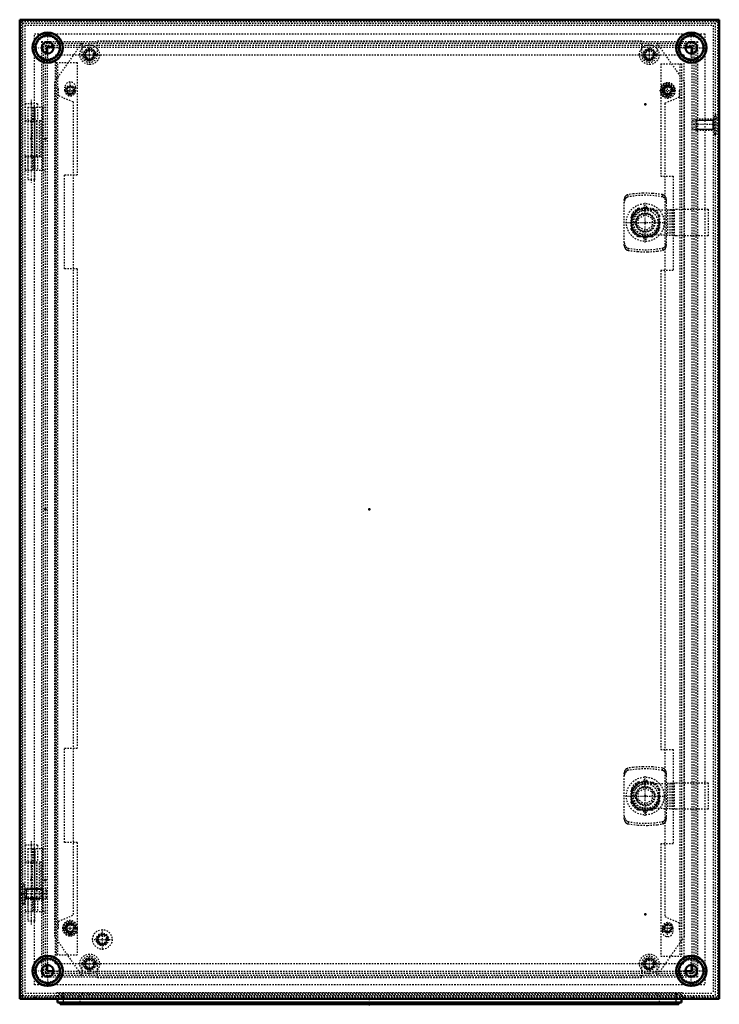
# Model space of a CAD drawing. Header units: millimetres. Extents: x 0 to 1687, y -28 to 1360.
# Tile 6 of 6: x 1187 to 1687, y 276 to 980. Entities that reach past the tile are written whole.
import ezdxf

# ---------------------------------------------------------------- set-up
doc = ezdxf.new("R2010")
doc.units = ezdxf.units.MM
doc.linetypes.add('Center', pattern=[1.5, 0.45, -0.5, 0.05, -0.5])
doc.linetypes.add('Dashed', pattern=[2, 1, -1])
for name, color, linetype, lineweight in [('2d ConnectionPoints', 7, 'Continuous', 50), ('AM_0', 7, 'Continuous', 50), ('AM_4', 3, 'Continuous', 25), ('AM_5', 3, 'Continuous', 25), ('AM_7', 7, 'Center', 25), ('AM_9', 6, 'Dashed', 25)]:
    doc.layers.add(name, color=color, linetype=linetype, lineweight=lineweight)

# ---------------------------------------------------------------- blocks, each defined once
blk = doc.blocks.new('36_AG03_GPG_0__0_in_MAS0705021R5_0__1300')
at = {"layer": 'AM_0'}
for p, q in [((1214.43, 279.53), (1214.43, 277.03)), ((1214.43, 277.03), (1660.43, 277.03)), ((1660.43, 279.53), (1660.43, 277.03))]:
    blk.add_line(p, q, dxfattribs=at)
at = {"layer": 'AM_4'}
for p, q in [((1218.43, 279.53), (1218.43, 277.03)), ((1656.43, 279.53), (1656.43, 277.03))]:
    blk.add_line(p, q, dxfattribs=at)
at = {"layer": 'AM_9'}
for p, q in [((1214.43, 282.03), (1214.43, 279.53)), ((1214.43, 282.03), (1660.43, 282.03)), ((1218.43, 282.03), (1218.43, 279.53)), ((1230.43, 282.03), (1230.43, 277.03)), ((1644.43, 282.03), (1644.43, 277.03)), ((1656.43, 282.03), (1656.43, 279.53)), ((1660.43, 282.03), (1660.43, 279.53))]:
    blk.add_line(p, q, dxfattribs=at)
blk = doc.blocks.new('37_AF03R5_GP_0__0_in_MAS0705021R5_0__1300')
at = {"layer": 'AM_0'}
for p, q in [((1216.43, 277.03), (1216.43, 275.63)), ((1216.43, 275.63), (1658.43, 275.63)), ((1658.43, 277.03), (1658.43, 275.63))]:
    blk.add_line(p, q, dxfattribs=at)
at = {"layer": 'AM_4'}
for p, q in [((1221.43, 277.03), (1221.43, 275.63)), ((1653.43, 277.03), (1653.43, 275.63))]:
    blk.add_line(p, q, dxfattribs=at)
blk = doc.blocks.new('38_AMP07050_MPL_0__0_in_MAS0705021R5_0__1300')
at = {"layer": 'AM_9'}
for p, q in [((1242.93, 964.53), (1631.93, 964.53)), ((1242.93, 954.53), (1242.93, 964.53)), ((1631.93, 964.53), (1631.93, 954.53)), ((1212.43, 934.93), (1231.93, 962.78)), ((1231.93, 962.78), (1231.93, 954.53)), ((1642.93, 962.78), (1662.43, 934.93)), ((1642.93, 954.53), (1642.93, 962.78)), ((1212.43, 324.13), (1212.43, 934.93)), ((1662.43, 934.93), (1662.43, 324.13)), ((1231.93, 296.28), (1212.43, 324.13)), ((1662.43, 324.13), (1642.93, 296.28)), ((1231.93, 304.53), (1231.93, 296.28)), ((1242.93, 294.53), (1242.93, 304.53)), ((1631.93, 304.53), (1631.93, 294.53)), ((1642.93, 296.28), (1642.93, 304.53)), ((1631.93, 294.53), (1242.93, 294.53))]:
    blk.add_line(p, q, dxfattribs=at)
for centre, start, end in [((1237.43, 954.53), 180, 0), ((1637.43, 954.53), 180, 0), ((1237.43, 304.53), 0, 180), ((1637.43, 304.53), 0, 180)]:
    blk.add_arc(centre, 5.5, start, end, dxfattribs=at)
blk = doc.blocks.new('39_MMSH06SS_0__right_1_0_in_MAS0705021R5_0__1300')
at = {"layer": 'AM_7'}
blk.add_line((1195.73, 922.15), (1195.73, 862.31), dxfattribs=at)
at = {"layer": 'AM_9'}
for p, q in [((1200.23, 919.43), (1191.23, 919.43)), ((1191.23, 919.43), (1191.23, 907.43)), ((1193.23, 917.03), (1193.23, 907.43)), ((1193.23, 917.03), (1205.73, 917.03)), ((1193.28, 917.03), (1193.28, 865.03)), ((1196.23, 917.03), (1196.23, 872.03)), ((1196.99, 917.03), (1196.99, 907.43)), ((1198, 917.03), (1198, 907.43)), ((1198.18, 865.03), (1198.18, 917.03)), ((1198.23, 917.03), (1198.23, 907.43)), ((1200.23, 919.43), (1200.23, 907.43)), ((1203.73, 917.03), (1203.73, 872.03)), ((1191.23, 907.43), (1202.64, 907.43)), ((1201.63, 881.63), (1201.63, 907.43)), ((1202.64, 907.43), (1202.64, 881.63)), ((1191.23, 881.63), (1191.23, 872.03)), ((1191.23, 881.63), (1202.64, 881.63)), ((1193.23, 881.63), (1193.23, 872.03)), ((1196.99, 881.63), (1196.99, 872.03)), ((1198, 881.63), (1198, 872.03)), ((1198.23, 881.63), (1198.23, 872.03)), ((1200.23, 881.63), (1200.23, 872.03)), ((1191.23, 872.03), (1205.73, 872.03)), ((1198.18, 865.03), (1193.28, 865.03))]:
    blk.add_line(p, q, dxfattribs=at)
blk = doc.blocks.new('40_ALL503_0_0__1_0_in_MAS0705021R5_0__1300')
at = {"layer": 'AM_5'}
blk.add_arc((1634.53, 424.53), 10.08, 75, 15, dxfattribs=at)
at = {"layer": 'AM_7'}
for p, q in [((1634.53, 410.36), (1634.53, 438.71)), ((1620.36, 424.53), (1648.71, 424.53))]:
    blk.add_line(p, q, dxfattribs=at)
at = {"layer": 'AM_9'}
for p, q in [((1622.29, 442.85), (1622.29, 444.48)), ((1646.78, 442.85), (1646.78, 444.48)), ((1619.53, 408.17), (1619.53, 440.9)), ((1649.53, 440.9), (1649.53, 408.17)), ((1629.53, 427.42), (1634.53, 430.31)), ((1629.74, 434.43), (1639.33, 434.43)), ((1629.74, 434.43), (1629.85, 433.93)), ((1629.85, 433.93), (1639.21, 433.93)), ((1633.28, 434.68), (1635.78, 434.68)), ((1634.17, 433.03), (1656.58, 433.99)), ((1634.53, 430.31), (1639.53, 427.42)), ((1639.21, 433.93), (1639.33, 434.43)), ((1650.33, 433.72), (1650.33, 415.34)), ((1652.18, 433.8), (1652.18, 415.26)), ((1653.4, 433.86), (1653.4, 415.21)), ((1655.25, 433.94), (1655.25, 415.13)), ((1656.58, 433.99), (1679.53, 433.99)), ((1679.53, 433.99), (1679.53, 415.07)), ((1624.63, 429.33), (1624.63, 419.74)), ((1625.13, 429.21), (1624.63, 429.33)), ((1625.13, 419.85), (1625.13, 429.21)), ((1629.53, 421.65), (1629.53, 427.42)), ((1639.53, 427.42), (1639.53, 421.65)), ((1644.43, 429.33), (1643.93, 429.21)), ((1643.93, 429.21), (1643.93, 419.85)), ((1644.43, 429.33), (1644.43, 419.74)), ((1624.63, 419.74), (1625.13, 419.85)), ((1634.53, 418.76), (1629.53, 421.65)), ((1656.58, 415.07), (1634.17, 416.04)), ((1639.53, 421.65), (1634.53, 418.76)), ((1643.93, 419.85), (1644.43, 419.74)), ((1629.85, 415.13), (1629.74, 414.63)), ((1629.74, 414.63), (1639.33, 414.63)), ((1639.21, 415.13), (1629.85, 415.13)), ((1633.28, 414.38), (1635.78, 414.38)), ((1639.33, 414.63), (1639.21, 415.13)), ((1679.53, 415.07), (1656.58, 415.07)), ((1622.29, 406.21), (1622.29, 404.59)), ((1646.78, 406.21), (1646.78, 404.59))]:
    blk.add_line(p, q, dxfattribs=at)
for points in [[(1622.29, 444.48), (1622.01, 444.42), (1621.74, 444.33), (1621.47, 444.22), (1621.22, 444.08), (1620.98, 443.91), (1620.75, 443.72), (1620.53, 443.51), (1620.34, 443.29), (1620.16, 443.04), (1620, 442.78), (1619.87, 442.5), (1619.75, 442.21), (1619.66, 441.91), (1619.6, 441.6), (1619.55, 441.29), (1619.53, 440.97), (1619.53, 440.9)], [(1646.78, 444.48), (1639.84, 445.34), (1632.87, 445.51), (1625.9, 445.01), (1622.29, 444.48)], [(1646.78, 442.85), (1640.83, 443.72), (1634.77, 444.03), (1628.53, 443.75), (1622.29, 442.85)], [(1649.53, 440.9), (1649.52, 441.21), (1649.48, 441.53), (1649.42, 441.84), (1649.34, 442.14), (1649.23, 442.43), (1649.1, 442.71), (1648.95, 442.98), (1648.77, 443.23), (1648.58, 443.46), (1648.37, 443.68), (1648.15, 443.87), (1647.91, 444.04), (1647.66, 444.18), (1647.39, 444.31), (1647.12, 444.4), (1646.85, 444.47), (1646.78, 444.48)], [(1622.29, 442.85), (1621.36, 442.49), (1620.61, 441.86), (1619.89, 440.72), (1619.56, 439.39), (1619.53, 438.91)], [(1649.53, 438.91), (1649.26, 440.51), (1648.43, 441.9), (1647.6, 442.56), (1646.78, 442.85)], [(1619.53, 410.16), (1619.81, 408.56), (1620.64, 407.17), (1621.47, 406.51), (1622.29, 406.21)], [(1646.78, 406.21), (1647.71, 406.57), (1648.46, 407.2), (1649.18, 408.35), (1649.51, 409.68), (1649.53, 410.16)], [(1619.53, 408.17), (1619.55, 407.85), (1619.58, 407.54), (1619.64, 407.23), (1619.73, 406.93), (1619.84, 406.64), (1619.97, 406.36), (1620.12, 406.09), (1620.29, 405.84), (1620.49, 405.6), (1620.69, 405.39), (1620.92, 405.2), (1621.16, 405.03), (1621.41, 404.88), (1621.67, 404.76), (1621.94, 404.67), (1622.22, 404.6), (1622.29, 404.59)], [(1622.29, 406.21), (1628.23, 405.34), (1634.3, 405.03), (1640.54, 405.32), (1646.78, 406.21)], [(1622.29, 404.59), (1629.22, 403.73), (1636.2, 403.55), (1643.16, 404.05), (1646.78, 404.59)], [(1646.78, 404.59), (1647.06, 404.65), (1647.33, 404.74), (1647.6, 404.85), (1647.85, 404.99), (1648.09, 405.16), (1648.32, 405.34), (1648.53, 405.55), (1648.73, 405.78), (1648.91, 406.03), (1649.06, 406.29), (1649.2, 406.57), (1649.31, 406.86), (1649.4, 407.16), (1649.47, 407.46), (1649.51, 407.78), (1649.53, 408.09), (1649.53, 408.17)]]:
    blk.add_lwpolyline(points, dxfattribs=at)
for radius in [13.5, 9, 6.98, 6.59, 6.38]:
    blk.add_circle((1634.53, 424.53), radius, dxfattribs=at)
for radius, start, end in [(11.15, 114.45123, 155.54877), (11, 115.84193, 154.15807), (10.5, 116.46097, 153.53903), (8.5, 92.47583, 267.52417), (11.15, 24.45123, 65.54877), (10.5, 26.46097, 63.53903), (11, 25.84193, 64.15807), (11.15, 204.45123, 245.54877), (11, 205.84193, 244.15807), (10.5, 206.46097, 243.53903), (11.15, 294.45123, 335.54877), (10.5, 296.46097, 333.53903), (11, 295.84193, 334.15807)]:
    blk.add_arc((1634.53, 424.53), radius, start, end, dxfattribs=at)
blk = doc.blocks.new('41_ALL503_0_0__2_0_in_MAS0705021R5_0__1300')
at = {"layer": 'AM_5'}
blk.add_arc((1634.53, 834.53), 10.08, 75, 15, dxfattribs=at)
at = {"layer": 'AM_7'}
for p, q in [((1634.53, 820.36), (1634.53, 848.71)), ((1620.36, 834.53), (1648.71, 834.53))]:
    blk.add_line(p, q, dxfattribs=at)
at = {"layer": 'AM_9'}
for p, q in [((1622.29, 852.85), (1622.29, 854.48)), ((1646.78, 852.85), (1646.78, 854.48)), ((1619.53, 818.17), (1619.53, 850.9)), ((1633.28, 844.68), (1635.78, 844.68)), ((1649.53, 850.9), (1649.53, 818.17)), ((1624.63, 839.33), (1624.63, 829.74)), ((1625.13, 839.21), (1624.63, 839.33)), ((1625.13, 829.85), (1625.13, 839.21)), ((1629.53, 837.42), (1634.53, 840.31)), ((1629.74, 844.43), (1639.33, 844.43)), ((1629.74, 844.43), (1629.85, 843.93)), ((1629.85, 843.93), (1639.21, 843.93)), ((1634.17, 843.03), (1656.58, 843.99)), ((1634.53, 840.31), (1639.53, 837.42)), ((1639.21, 843.93), (1639.33, 844.43)), ((1644.43, 839.33), (1643.93, 839.21)), ((1643.93, 839.21), (1643.93, 829.85)), ((1644.43, 839.33), (1644.43, 829.74)), ((1650.33, 843.72), (1650.33, 825.34)), ((1652.18, 843.8), (1652.18, 825.26)), ((1653.4, 843.86), (1653.4, 825.21)), ((1655.25, 843.94), (1655.25, 825.13)), ((1656.58, 843.99), (1679.53, 843.99)), ((1679.53, 843.99), (1679.53, 825.07)), ((1629.53, 831.65), (1629.53, 837.42)), ((1634.53, 828.76), (1629.53, 831.65)), ((1639.53, 831.65), (1634.53, 828.76)), ((1639.53, 837.42), (1639.53, 831.65)), ((1624.63, 829.74), (1625.13, 829.85)), ((1629.85, 825.13), (1629.74, 824.63)), ((1629.74, 824.63), (1639.33, 824.63)), ((1639.21, 825.13), (1629.85, 825.13)), ((1633.28, 824.38), (1635.78, 824.38)), ((1656.58, 825.07), (1634.17, 826.04)), ((1639.33, 824.63), (1639.21, 825.13)), ((1643.93, 829.85), (1644.43, 829.74)), ((1679.53, 825.07), (1656.58, 825.07)), ((1622.29, 816.21), (1622.29, 814.59)), ((1646.78, 816.21), (1646.78, 814.59))]:
    blk.add_line(p, q, dxfattribs=at)
for points in [[(1622.29, 854.48), (1622.01, 854.42), (1621.74, 854.33), (1621.47, 854.22), (1621.22, 854.08), (1620.98, 853.91), (1620.75, 853.72), (1620.53, 853.51), (1620.34, 853.29), (1620.16, 853.04), (1620, 852.78), (1619.87, 852.5), (1619.75, 852.21), (1619.66, 851.91), (1619.6, 851.6), (1619.55, 851.29), (1619.53, 850.97), (1619.53, 850.9)], [(1622.29, 852.85), (1621.36, 852.49), (1620.61, 851.86), (1619.89, 850.72), (1619.56, 849.39), (1619.53, 848.91)], [(1646.78, 854.48), (1639.84, 855.34), (1632.87, 855.51), (1625.9, 855.01), (1622.29, 854.48)], [(1646.78, 852.85), (1640.83, 853.72), (1634.77, 854.03), (1628.53, 853.75), (1622.29, 852.85)], [(1649.53, 850.9), (1649.52, 851.21), (1649.48, 851.53), (1649.42, 851.84), (1649.34, 852.14), (1649.23, 852.43), (1649.1, 852.71), (1648.95, 852.98), (1648.77, 853.23), (1648.58, 853.46), (1648.37, 853.68), (1648.15, 853.87), (1647.91, 854.04), (1647.66, 854.18), (1647.39, 854.31), (1647.12, 854.4), (1646.85, 854.47), (1646.78, 854.48)], [(1649.53, 848.91), (1649.26, 850.51), (1648.43, 851.9), (1647.6, 852.56), (1646.78, 852.85)], [(1619.53, 820.16), (1619.81, 818.56), (1620.64, 817.17), (1621.47, 816.51), (1622.29, 816.21)], [(1619.53, 818.17), (1619.55, 817.85), (1619.58, 817.54), (1619.64, 817.23), (1619.73, 816.93), (1619.84, 816.64), (1619.97, 816.36), (1620.12, 816.09), (1620.29, 815.84), (1620.49, 815.6), (1620.69, 815.39), (1620.92, 815.2), (1621.16, 815.03), (1621.41, 814.88), (1621.67, 814.76), (1621.94, 814.67), (1622.22, 814.6), (1622.29, 814.59)], [(1646.78, 816.21), (1647.71, 816.57), (1648.46, 817.2), (1649.18, 818.35), (1649.51, 819.68), (1649.53, 820.16)], [(1646.78, 814.59), (1647.06, 814.65), (1647.33, 814.74), (1647.6, 814.85), (1647.85, 814.99), (1648.09, 815.16), (1648.32, 815.34), (1648.53, 815.55), (1648.73, 815.78), (1648.91, 816.03), (1649.06, 816.29), (1649.2, 816.57), (1649.31, 816.86), (1649.4, 817.16), (1649.47, 817.46), (1649.51, 817.78), (1649.53, 818.09), (1649.53, 818.17)], [(1622.29, 816.21), (1628.23, 815.34), (1634.3, 815.03), (1640.54, 815.32), (1646.78, 816.21)], [(1622.29, 814.59), (1629.22, 813.73), (1636.2, 813.55), (1643.16, 814.05), (1646.78, 814.59)]]:
    blk.add_lwpolyline(points, dxfattribs=at)
for radius in [13.5, 9, 6.98, 6.59, 6.38]:
    blk.add_circle((1634.53, 834.53), radius, dxfattribs=at)
for radius, start, end in [(11.15, 114.45123, 155.54877), (11.15, 24.45123, 65.54877), (11, 115.84193, 154.15807), (10.5, 116.46097, 153.53903), (8.5, 92.47583, 267.52417), (10.5, 26.46097, 63.53903), (11, 25.84193, 64.15807), (11.15, 204.45123, 245.54877), (11, 205.84193, 244.15807), (10.5, 206.46097, 243.53903), (11.15, 294.45123, 335.54877), (10.5, 296.46097, 333.53903), (11, 295.84193, 334.15807)]:
    blk.add_arc((1634.53, 834.53), radius, start, end, dxfattribs=at)
blk = doc.blocks.new('42_ADP07050R5_0__0_in_MAS0705021R5_0__1300')
at = {"layer": 'AM_5'}
for centre, radius in [((1223.53, 929.03), 2.39), ((1650.53, 929.03), 2.39), ((1223.53, 330.03), 2.39), ((1650.53, 330.03), 2.39), ((1246.53, 322.03), 3.23)]:
    blk.add_arc(centre, radius, 75, 15, dxfattribs=at)
at = {"layer": 'AM_7'}
for p, q in [((1219.6, 931.28), (1227.47, 931.28)), ((1223.53, 924.85), (1223.53, 935.22)), ((1650.53, 923.26), (1650.53, 934.81)), ((1219.6, 928.78), (1227.47, 928.78)), ((1219.86, 929.03), (1227.21, 929.03)), ((1644.76, 929.03), (1656.31, 929.03)), ((1633.22, 845.28), (1635.85, 845.28)), ((1633.22, 823.78), (1635.85, 823.78)), ((1633.22, 435.28), (1635.85, 435.28)), ((1633.22, 413.78), (1635.85, 413.78)), ((1223.53, 324.26), (1223.53, 335.81)), ((1650.53, 323.85), (1650.53, 334.22)), ((1217.76, 330.03), (1229.31, 330.03)), ((1246.53, 314.68), (1246.53, 329.38)), ((1646.6, 330.28), (1654.47, 330.28)), ((1646.6, 327.78), (1654.47, 327.78)), ((1646.86, 330.03), (1654.21, 330.03)), ((1239.18, 322.03), (1253.88, 322.03))]:
    blk.add_line(p, q, dxfattribs=at)
at = {"layer": 'AM_9'}
for p, q in [((1189.53, 977.03), (1684.53, 977.03)), ((1189.53, 977.03), (1189.53, 282.03)), ((1191.03, 975.53), (1683.03, 975.53)), ((1191.03, 975.53), (1191.03, 283.53)), ((1683.03, 975.53), (1683.03, 283.53)), ((1684.53, 977.03), (1684.53, 282.03)), ((1198.03, 969.53), (1677.03, 969.53)), ((1198.03, 289.53), (1198.03, 969.53)), ((1677.03, 969.53), (1677.03, 289.53)), ((1213.03, 304.53), (1213.03, 954.53)), ((1213.03, 954.53), (1662.03, 954.53)), ((1662.03, 954.53), (1662.03, 304.53)), ((1213.53, 949.03), (1228.53, 949.03)), ((1213.53, 949.03), (1213.53, 311.03)), ((1214.73, 311.03), (1214.73, 949.03)), ((1228.53, 949.03), (1228.53, 868.73)), ((1645.53, 948.03), (1645.53, 867.73)), ((1645.53, 948.03), (1660.53, 948.03)), ((1659.33, 948.03), (1659.33, 310.03)), ((1660.53, 948.03), (1660.53, 310.03)), ((1215.28, 930.03), (1214.73, 930.03)), ((1215.28, 925.03), (1215.28, 930.03)), ((1219.78, 928.78), (1219.78, 931.28)), ((1227.28, 931.28), (1227.28, 928.78)), ((1225.53, 920.77), (1215.28, 925.03)), ((1658.78, 924.03), (1648.53, 919.77)), ((1659.33, 929.03), (1658.78, 929.03)), ((1658.78, 929.03), (1658.78, 924.03)), ((1225.53, 920.77), (1225.53, 339.29)), ((1648.53, 919.77), (1648.53, 338.29)), ((1191.03, 906.78), (1199.83, 906.78)), ((1195.73, 906.78), (1195.73, 882.28)), ((1198.33, 882.28), (1198.33, 906.78)), ((1199.62, 882.28), (1199.62, 906.78)), ((1199.83, 882.28), (1199.83, 906.78)), ((1191.03, 882.28), (1199.83, 882.28)), ((1219.53, 868.73), (1228.53, 868.73)), ((1219.53, 801.33), (1219.53, 868.73)), ((1645.53, 867.73), (1654.53, 867.73)), ((1654.53, 867.73), (1654.53, 800.33)), ((1629.57, 844.68), (1633.28, 844.68)), ((1633.28, 844.68), (1633.28, 845.28)), ((1635.78, 845.28), (1635.78, 844.68)), ((1635.78, 844.68), (1639.5, 844.68)), ((1624.38, 829.57), (1624.38, 839.5)), ((1644.68, 839.5), (1644.68, 829.57)), ((1633.28, 824.38), (1629.57, 824.38)), ((1633.28, 823.78), (1633.28, 824.38)), ((1639.5, 824.38), (1635.78, 824.38)), ((1635.78, 824.38), (1635.78, 823.78)), ((1228.53, 801.33), (1219.53, 801.33)), ((1228.53, 801.33), (1228.53, 458.73)), ((1654.53, 800.33), (1645.53, 800.33)), ((1645.53, 800.33), (1645.53, 457.73)), ((1219.53, 458.73), (1228.53, 458.73)), ((1219.53, 391.33), (1219.53, 458.73)), ((1645.53, 457.73), (1654.53, 457.73)), ((1654.53, 457.73), (1654.53, 390.33)), ((1624.38, 419.57), (1624.38, 429.5)), ((1629.57, 434.68), (1633.28, 434.68)), ((1633.28, 434.68), (1633.28, 435.28)), ((1635.78, 435.28), (1635.78, 434.68)), ((1635.78, 434.68), (1639.5, 434.68)), ((1644.68, 429.5), (1644.68, 419.57)), ((1633.28, 414.38), (1629.57, 414.38)), ((1633.28, 413.78), (1633.28, 414.38)), ((1639.5, 414.38), (1635.78, 414.38)), ((1635.78, 414.38), (1635.78, 413.78)), ((1228.53, 391.33), (1219.53, 391.33)), ((1228.53, 391.33), (1228.53, 311.03)), ((1654.53, 390.33), (1645.53, 390.33)), ((1645.53, 390.33), (1645.53, 310.03)), ((1191.03, 376.78), (1199.83, 376.78)), ((1195.73, 376.78), (1195.73, 352.28)), ((1198.33, 352.28), (1198.33, 376.78)), ((1199.62, 352.28), (1199.62, 376.78)), ((1199.83, 352.28), (1199.83, 376.78)), ((1191.03, 352.28), (1199.83, 352.28)), ((1215.28, 335.04), (1225.53, 339.29)), ((1648.53, 338.29), (1658.78, 334.04)), ((1215.28, 330.03), (1215.28, 335.04)), ((1658.78, 334.04), (1658.78, 329.03)), ((1214.73, 330.03), (1215.28, 330.03)), ((1646.78, 327.78), (1646.78, 330.28)), ((1654.28, 330.28), (1654.28, 327.78)), ((1658.78, 329.03), (1659.33, 329.03)), ((1213.53, 311.03), (1228.53, 311.03)), ((1645.53, 310.03), (1660.53, 310.03)), ((1662.03, 304.53), (1213.03, 304.53)), ((1677.03, 289.53), (1198.03, 289.53)), ((1189.53, 282.03), (1214.43, 282.03)), ((1191.03, 283.53), (1683.03, 283.53)), ((1660.43, 282.03), (1684.53, 282.03))]:
    blk.add_line(p, q, dxfattribs=at)
for centre, radius in [((1223.53, 929.03), 3.5), ((1223.53, 929.03), 3), ((1223.53, 929.03), 2.39), ((1650.53, 929.03), 5.01), ((1650.53, 929.03), 4.56), ((1650.53, 929.03), 3.81), ((1650.53, 929.03), 3.66), ((1650.53, 929.03), 3.5), ((1650.53, 929.03), 3.25), ((1650.53, 929.03), 3), ((1650.53, 929.03), 2.39), ((1223.53, 330.03), 5.01), ((1223.53, 330.03), 4.56), ((1223.53, 330.03), 3.81), ((1223.53, 330.03), 3.66), ((1223.53, 330.03), 3.5), ((1223.53, 330.03), 3.25), ((1223.53, 330.03), 3), ((1223.53, 330.03), 2.39), ((1650.53, 330.03), 3.5), ((1650.53, 330.03), 3), ((1650.53, 330.03), 2.39), ((1246.53, 322.03), 7), ((1246.53, 322.03), 4.5), ((1246.53, 322.03), 4.08), ((1246.53, 322.03), 4), ((1246.53, 322.03), 3.5), ((1246.53, 322.03), 2.75)]:
    blk.add_circle(centre, radius, dxfattribs=at)
for centre, radius, start, end in [((1223.53, 931.28), 3.75, 0, 180), ((1650.53, 929.03), 5.05, 171.9955, 188.0045), ((1650.53, 929.03), 5.5, 204.57409, 155.42591), ((1223.53, 928.78), 3.75, 180, 0), ((1634.53, 834.53), 11.3, 116.07361, 153.92639), ((1634.53, 845.28), 1.25, 0, 180), ((1634.53, 834.53), 11.3, 26.07361, 63.92639), ((1634.53, 834.53), 11.3, 206.07361, 243.92639), ((1634.53, 823.78), 1.25, 180, 0), ((1634.53, 834.53), 11.3, 296.07361, 333.92639), ((1634.53, 435.28), 1.25, 0, 180), ((1634.53, 424.53), 11.3, 116.07361, 153.92639), ((1634.53, 424.53), 11.3, 26.07361, 63.92639), ((1634.53, 424.53), 11.3, 206.07361, 243.92639), ((1634.53, 424.53), 11.3, 296.07361, 333.92639), ((1634.53, 413.78), 1.25, 180, 0), ((1223.53, 330.03), 5.5, 24.57409, 335.42591), ((1650.53, 330.28), 3.75, 0, 180), ((1223.53, 330.03), 5.05, 351.9955, 8.0045), ((1650.53, 327.78), 3.75, 180, 0)]:
    blk.add_arc(centre, radius, start, end, dxfattribs=at)
blk = doc.blocks.new('43_MMSH06SS_0__right_2_0_in_MAS0705021R5_0__1300')
at = {"layer": 'AM_7'}
blk.add_line((1195.73, 392.15), (1195.73, 332.31), dxfattribs=at)
at = {"layer": 'AM_9'}
for p, q in [((1200.23, 389.43), (1191.23, 389.43)), ((1191.23, 389.43), (1191.23, 377.43)), ((1200.23, 389.43), (1200.23, 377.43)), ((1193.23, 387.03), (1193.23, 377.43)), ((1193.23, 387.03), (1205.73, 387.03)), ((1193.28, 387.03), (1193.28, 335.03)), ((1196.23, 387.03), (1196.23, 342.03)), ((1196.99, 387.03), (1196.99, 377.43)), ((1198, 387.03), (1198, 377.43)), ((1198.18, 335.03), (1198.18, 387.03)), ((1198.23, 387.03), (1198.23, 377.43)), ((1203.73, 387.03), (1203.73, 342.03)), ((1191.23, 377.43), (1202.64, 377.43)), ((1201.63, 351.63), (1201.63, 377.43)), ((1202.64, 377.43), (1202.64, 351.63)), ((1191.23, 351.63), (1191.23, 342.03)), ((1191.23, 351.63), (1202.64, 351.63)), ((1193.23, 351.63), (1193.23, 342.03)), ((1196.99, 351.63), (1196.99, 342.03)), ((1198, 351.63), (1198, 342.03)), ((1198.23, 351.63), (1198.23, 342.03)), ((1200.23, 351.63), (1200.23, 342.03)), ((1191.23, 342.03), (1205.73, 342.03)), ((1198.18, 335.03), (1193.28, 335.03))]:
    blk.add_line(p, q, dxfattribs=at)
blk = doc.blocks.new('44_MAS0705021_0__0_in_MAS0705021R5_0__1300')
at = {"layer": 'AM_0'}
for p, q in [((1187.43, 979.53), (1687.43, 979.53)), ((1187.43, 979.53), (1187.43, 279.53)), ((1687.43, 979.53), (1687.43, 279.53)), ((1207.13, 959.83), (1207.13, 955.29)), ((1207.13, 959.83), (1211.67, 959.83)), ((1663.19, 959.83), (1667.73, 959.83)), ((1667.73, 959.83), (1667.73, 955.29)), ((1207.13, 303.77), (1207.13, 299.23)), ((1667.73, 303.77), (1667.73, 299.23)), ((1207.13, 299.23), (1211.67, 299.23)), ((1663.19, 299.23), (1667.73, 299.23)), ((1187.43, 279.53), (1687.43, 279.53))]:
    blk.add_line(p, q, dxfattribs=at)
for centre, radius in [((1207.43, 959.53), 10.78), ((1207.43, 959.53), 8.78), ((1667.43, 959.53), 10.78), ((1667.43, 959.53), 8.78), ((1207.43, 959.53), 4.25), ((1667.43, 959.53), 4.25), ((1207.43, 299.53), 10.78), ((1667.43, 299.53), 10.78), ((1207.43, 299.53), 8.78), ((1207.43, 299.53), 4.25), ((1667.43, 299.53), 8.78), ((1667.43, 299.53), 4.25)]:
    blk.add_circle(centre, radius, dxfattribs=at)
at = {"layer": 'AM_5'}
for p, q in [((1683.93, 908.53), (1682.76, 907.77)), ((1682.76, 908.53), (1682.76, 900.53)), ((1670.93, 907.77), (1682.76, 907.77)), ((1670.93, 901.3), (1682.76, 901.3)), ((1683.93, 900.53), (1682.76, 901.3)), ((1190.93, 358.53), (1192.11, 357.77)), ((1192.11, 358.53), (1192.11, 350.53)), ((1203.93, 357.77), (1192.11, 357.77)), ((1190.93, 350.53), (1192.11, 351.3)), ((1203.93, 351.3), (1192.11, 351.3))]:
    blk.add_line(p, q, dxfattribs=at)
for centre in [(1237.43, 954.53), (1637.43, 954.53), (1237.43, 304.53), (1637.43, 304.53)]:
    blk.add_arc(centre, 3.23, 75, 15, dxfattribs=at)
at = {"layer": 'AM_7'}
for p, q in [((1207.43, 948.21), (1207.43, 970.85)), ((1667.43, 948.21), (1667.43, 970.85)), ((1196.11, 959.53), (1218.75, 959.53)), ((1237.43, 947.18), (1237.43, 961.88)), ((1637.43, 947.18), (1637.43, 961.88)), ((1656.11, 959.53), (1678.75, 959.53)), ((1230.08, 954.53), (1244.78, 954.53)), ((1630.08, 954.53), (1644.78, 954.53)), ((1686.93, 904.53), (1667.24, 904.53)), ((1207.63, 354.53), (1187.94, 354.53)), ((1207.43, 288.21), (1207.43, 310.85)), ((1237.43, 297.18), (1237.43, 311.88)), ((1637.43, 297.18), (1637.43, 311.88)), ((1667.43, 288.21), (1667.43, 310.85)), ((1230.08, 304.53), (1244.78, 304.53)), ((1630.08, 304.53), (1644.78, 304.53)), ((1196.11, 299.53), (1218.75, 299.53)), ((1656.11, 299.53), (1678.75, 299.53)), ((1218.19, 283.94), (1218.19, 279.32)), ((1656.68, 283.94), (1656.68, 279.32)), ((1202.43, 279.46), (1202.43, 281)), ((1672.43, 279.46), (1672.43, 281))]:
    blk.add_line(p, q, dxfattribs=at)
at = {"layer": 'AM_9'}
for p, q in [((1188.83, 978.13), (1188.83, 280.93)), ((1188.83, 978.13), (1686.03, 978.13)), ((1686.03, 978.13), (1686.03, 280.93)), ((1203.08, 963.89), (1207.13, 959.83)), ((1203.08, 963.89), (1203.08, 295.18)), ((1203.08, 963.89), (1671.79, 963.89)), ((1204.29, 962.68), (1204.29, 296.39)), ((1204.29, 962.68), (1670.58, 962.68)), ((1205.73, 961.23), (1205.73, 297.83)), ((1205.73, 961.23), (1669.13, 961.23)), ((1211.67, 959.83), (1663.19, 959.83)), ((1671.79, 963.89), (1667.73, 959.83)), ((1669.13, 961.23), (1669.13, 297.83)), ((1670.58, 962.68), (1670.58, 296.39)), ((1671.79, 963.89), (1671.79, 295.18)), ((1207.13, 955.29), (1207.13, 303.77)), ((1667.73, 955.29), (1667.73, 303.77)), ((1670.93, 908.03), (1668.13, 907.28)), ((1671.43, 908.53), (1670.93, 908.03)), ((1670.93, 901.03), (1670.93, 908.03)), ((1683.93, 908.53), (1671.43, 908.53)), ((1671.43, 900.53), (1671.43, 908.53)), ((1683.93, 897.53), (1683.93, 911.53)), ((1685.13, 911.53), (1683.93, 911.53)), ((1685.13, 897.53), (1685.13, 911.53)), ((1686.03, 908.61), (1685.13, 909.03)), ((1668.13, 901.78), (1668.13, 907.28)), ((1668.13, 901.78), (1670.93, 901.03)), ((1670.93, 901.03), (1671.43, 900.53)), ((1671.43, 900.53), (1683.93, 900.53)), ((1683.93, 897.53), (1685.13, 897.53)), ((1685.13, 900.03), (1686.03, 900.45)), ((1189.73, 359.03), (1188.83, 358.61)), ((1189.73, 347.53), (1189.73, 361.53)), ((1190.93, 361.53), (1189.73, 361.53)), ((1190.93, 347.53), (1190.93, 361.53)), ((1203.43, 358.53), (1190.93, 358.53)), ((1203.93, 358.03), (1203.43, 358.53)), ((1203.43, 350.53), (1203.43, 358.53)), ((1206.73, 357.28), (1203.93, 358.03)), ((1203.93, 351.03), (1203.93, 358.03)), ((1206.73, 351.78), (1206.73, 357.28)), ((1188.83, 350.45), (1189.73, 350.03)), ((1189.73, 347.53), (1190.93, 347.53)), ((1190.93, 350.53), (1203.43, 350.53)), ((1203.43, 350.53), (1203.93, 351.03)), ((1203.93, 351.03), (1206.73, 351.78)), ((1203.08, 295.18), (1207.13, 299.23)), ((1204.29, 296.39), (1670.58, 296.39)), ((1205.73, 297.83), (1669.13, 297.83)), ((1211.67, 299.23), (1663.19, 299.23)), ((1671.79, 295.18), (1667.73, 299.23)), ((1203.08, 295.18), (1671.79, 295.18)), ((1213.95, 283.73), (1211.15, 280.93)), ((1211.73, 279.53), (1214.53, 282.33)), ((1660.92, 283.73), (1213.95, 283.73)), ((1660.34, 282.33), (1214.53, 282.33)), ((1218.19, 283.73), (1218.19, 279.53)), ((1232.43, 282.33), (1232.43, 283.73)), ((1237.43, 282.33), (1237.43, 283.73)), ((1637.43, 282.33), (1637.43, 283.73)), ((1642.43, 282.33), (1642.43, 283.73)), ((1656.68, 283.73), (1656.68, 279.53)), ((1660.34, 282.33), (1663.14, 279.53)), ((1660.92, 283.73), (1663.72, 280.93)), ((1188.83, 280.93), (1686.03, 280.93)), ((1198.08, 280.93), (1198.08, 279.53)), ((1206.78, 279.53), (1206.78, 280.93)), ((1668.08, 280.93), (1668.08, 279.53)), ((1676.78, 279.53), (1676.78, 280.93))]:
    blk.add_line(p, q, dxfattribs=at)
for centre, radius in [((1207.43, 959.53), 10.2), ((1207.43, 959.53), 8.2), ((1667.43, 959.53), 10.2), ((1667.43, 959.53), 8.2), ((1237.43, 954.53), 7), ((1237.43, 954.53), 4.5), ((1237.43, 954.53), 4.08), ((1237.43, 954.53), 4), ((1237.43, 954.53), 3.5), ((1637.43, 954.53), 7), ((1637.43, 954.53), 4.5), ((1637.43, 954.53), 4.08), ((1637.43, 954.53), 4), ((1637.43, 954.53), 3.5), ((1237.43, 954.53), 2.75), ((1637.43, 954.53), 2.75), ((1207.43, 299.53), 10.2), ((1237.43, 304.53), 7), ((1637.43, 304.53), 7), ((1667.43, 299.53), 10.2), ((1207.43, 299.53), 8.2), ((1237.43, 304.53), 4.5), ((1237.43, 304.53), 4.08), ((1237.43, 304.53), 4), ((1237.43, 304.53), 3.5), ((1237.43, 304.53), 2.75), ((1637.43, 304.53), 4.5), ((1637.43, 304.53), 4.08), ((1637.43, 304.53), 4), ((1637.43, 304.53), 3.5), ((1637.43, 304.53), 2.75), ((1667.43, 299.53), 8.2)]:
    blk.add_circle(centre, radius, dxfattribs=at)

msp = doc.modelspace()

# ---------------------------------------------------------------- linework, layer by layer
at = {"layer": '2d ConnectionPoints'}
for p in [(1634.533, 919.033), (1195.733, 894.533), (1205.733, 894.533), (1205.733, 894.533), (1634.533, 834.533), (1634.533, 834.533), (1634.533, 834.533), (1205.733, 629.533), (1437.433, 629.533), (1437.433, 629.533), (1634.533, 424.533), (1634.533, 424.533), (1634.533, 424.533), (1195.733, 364.533), (1195.733, 364.533), (1205.733, 364.533), (1205.733, 364.533), (1634.533, 340.033), (1437.433, 279.533), (1437.433, 279.533), (1437.433, 275.633), (1437.433, 275.633), (1437.433, 275.633)]:
    msp.add_point(p, dxfattribs=at)

# ---------------------------------------------------------------- block references
for name in ['44_MAS0705021_0__0_in_MAS0705021R5_0__1300', '42_ADP07050R5_0__0_in_MAS0705021R5_0__1300', '38_AMP07050_MPL_0__0_in_MAS0705021R5_0__1300', '39_MMSH06SS_0__right_1_0_in_MAS0705021R5_0__1300', '41_ALL503_0_0__2_0_in_MAS0705021R5_0__1300', '40_ALL503_0_0__1_0_in_MAS0705021R5_0__1300', '43_MMSH06SS_0__right_2_0_in_MAS0705021R5_0__1300', '36_AG03_GPG_0__0_in_MAS0705021R5_0__1300', '37_AF03R5_GP_0__0_in_MAS0705021R5_0__1300']:
    msp.add_blockref(name, (0, 0))

doc.saveas('drawing.dxf')
